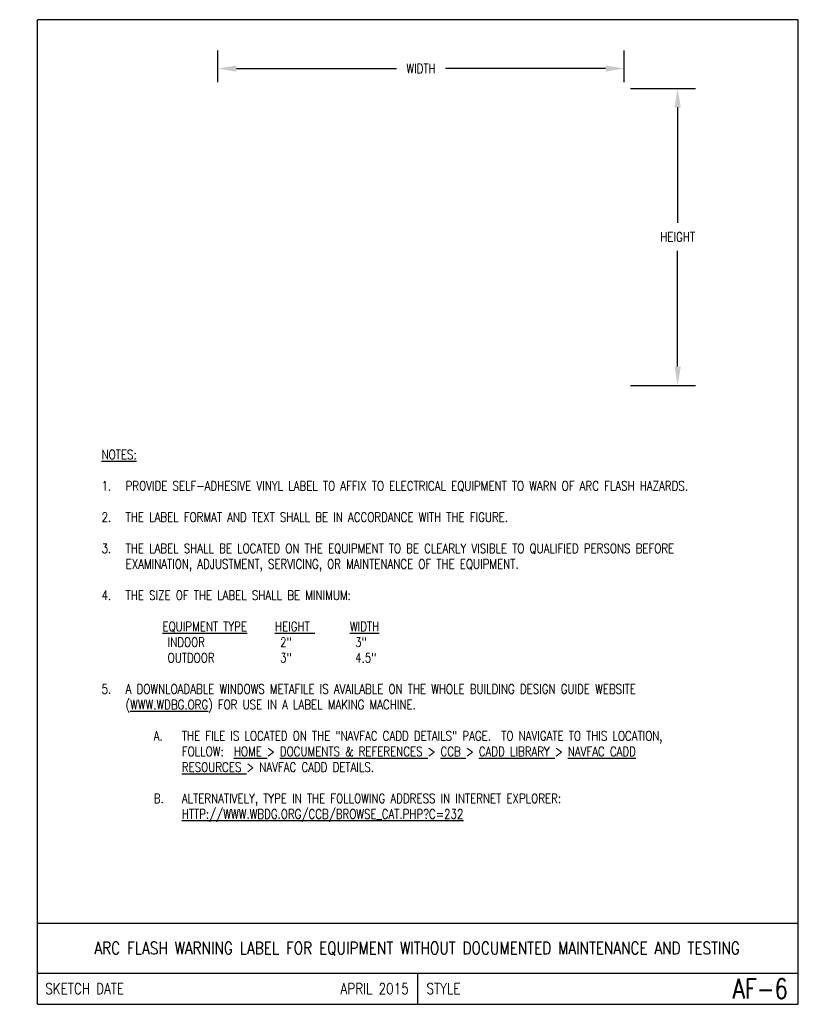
# Model space of a CAD drawing. Header units: inches. Extents: x -0.18 to 7.76, y 0 to 9.85.
import ezdxf
from ezdxf.enums import TextEntityAlignment as Align

# ---------------------------------------------------------------- set-up
doc = ezdxf.new("R2010")
doc.units = ezdxf.units.IN
doc.header["$MEASUREMENT"] = 0
doc.layers.get('Defpoints').update_dxf_attribs({"linetype": 'CONTINUOUS'})
doc.layers.add('E-DETL', color=2, linetype='CONTINUOUS')
doc.layers.add('E-DETL-TEXT', color=3, linetype='CONTINUOUS')
doc.styles.add('ROMANS', font='ROMANS.SHX', dxfattribs={"width": 0.8})
doc.styles.get("Standard").update_dxf_attribs({"font": 'ROMANS.SHX', "width": 0.8, "height": 0.125})
doc.dimstyles.get("Standard").update_dxf_attribs({"dimtxt": 0.18, "dimasz": 0.18, "dimexe": 0.18, "dimexo": 0.0625, "dimgap": 0.09, "dimtad": 0, "dimtih": 1, "dimtoh": 1, "dimdec": 4, "dimzin": 0, "dimdsep": 46, "dimtxsty": 'Standard', "dimcen": 0.09, "dimadec": 0, "dimazin": 0, "dimtfac": 1, "dimtdec": 4, "dimtofl": 0, "dimtmove": 0, "dimatfit": 3, "dimfxl": 0, "dimtolj": 1, "dimtzin": 0, "dimarcsym": 0})

# ---------------------------------------------------------------- blocks, each defined once
blk = doc.blocks.new('*D0')
at = {"layer": 'Defpoints', "color": 0, "transparency": 16777216}
for p in [(5.8688, 9.3596), (1.8018, 9.1606), (5.8688, 9.1606)]:
    blk.add_point(p, dxfattribs=at)
at = {"layer": 'E-DETL-TEXT', "color": 0, "lineweight": -2, "transparency": 16777216}
for p, q in [((1.8018, 9.2231), (1.8018, 9.5396)), ((5.8688, 9.2231), (5.8688, 9.5396)), ((1.9893, 9.3596), (3.5898, 9.3596)), ((5.6813, 9.3596), (4.0809, 9.3596))]:
    blk.add_line(p, q, dxfattribs=at)
at = {"layer": 'E-DETL-TEXT', "color": 0, "transparency": 16777216}
for points in [[(1.9893, 9.3908), (1.9893, 9.3283), (1.8018, 9.3596)], [(5.6813, 9.3908), (5.6813, 9.3283), (5.8688, 9.3596)]]:
    blk.add_solid(points, dxfattribs=at)
at = {"layer": 'E-DETL-TEXT', "color": 0, "transparency": 16777216, "insert": (3.8353, 9.3596), "char_height": 0.125, "attachment_point": 5}
blk.add_mtext('\\A1;{\\H0.75x;WIDTH}', dxfattribs=at)
blk = doc.blocks.new('*D1')
at = {"layer": 'Defpoints', "color": 0, "transparency": 16777216}
for p in [(5.8688, 9.1606), (6.4028, 9.1606), (5.8688, 6.1906)]:
    blk.add_point(p, dxfattribs=at)
at = {"layer": 'E-DETL-TEXT', "color": 0, "lineweight": -2, "transparency": 16777216}
for p, q in [((5.9313, 9.1606), (6.5828, 9.1606)), ((6.4028, 8.9731), (6.4028, 7.8163)), ((6.4028, 6.3781), (6.4028, 7.535)), ((5.9313, 6.1906), (6.5828, 6.1906))]:
    blk.add_line(p, q, dxfattribs=at)
at = {"layer": 'E-DETL-TEXT', "color": 0, "transparency": 16777216}
for points in [[(6.3715, 8.9731), (6.434, 8.9731), (6.4028, 9.1606)], [(6.3715, 6.3781), (6.434, 6.3781), (6.4028, 6.1906)]]:
    blk.add_solid(points, dxfattribs=at)
at = {"layer": 'E-DETL-TEXT', "color": 0, "transparency": 16777216, "insert": (6.4028, 7.6756), "char_height": 0.125, "attachment_point": 5}
blk.add_mtext('\\A1;{\\H0.75x;HEIGHT}', dxfattribs=at)

msp = doc.modelspace()

# ---------------------------------------------------------------- linework, layer by layer
at = {"layer": 'E-DETL'}
for p, q in [((7.60362, 9.8484), (0, 9.8484)), ((0, 0), (0, 9.8484)), ((7.60362, 9.8484), (7.60362, 0)), ((0, 0.8125), (7.60362, 0.8125)), ((0, 0.3125), (7.60362, 0.3125)), ((3.80181, 0.3125), (3.80181, 0)), ((0, 0), (7.60362, 0))]:
    msp.add_line(p, q, dxfattribs=at)

# ---------------------------------------------------------------- texts
at = {"layer": 'E-DETL-TEXT', "style": 'ROMANS', "width": 0.8}
for s, height, p in [('SKETCH DATE', 0.1100001, (0.07725, 0.15625)), ('STYLE', 0.11, (3.8906, 0.15625))]:
    msp.add_text(s, height=height, dxfattribs=at).set_placement(p, align=Align.MIDDLE_LEFT)
for s, height, p in [('APRIL 2015', 0.11, (3.71302, 0.15625)), ('AF-6', 0.196851, (7.50549, 0.15625))]:
    msp.add_text(s, height=height, dxfattribs=at).set_placement(p, align=Align.MIDDLE_RIGHT)
at = {"layer": 'E-DETL-TEXT', "insert": (0.5, 5.54476), "char_height": 0.09375, "width": 6.6036203, "attachment_point": 1}
msp.add_mtext('\\pi-0.2402,l0.3809,t0.3809;{\\LNOTES:\\P}\\P1.^IPROVIDE SELF-ADHESIVE VINYL LABEL TO AFFIX TO ELECTRICAL EQUIPMENT TO WARN OF ARC FLASH HAZARDS.\\P\\pt0.1406,0.4219;\\P\\pt0.3809;2.^ITHE LABEL FORMAT AND TEXT SHALL BE IN ACCORDANCE WITH THE FIGURE.\\P\\P3.^ITHE LABEL SHALL BE LOCATED ON THE EQUIPMENT TO BE CLEARLY VISIBLE TO QUALIFIED PERSONS BEFORE EXAMINATION, ADJUSTMENT, SERVICING, OR MAINTENANCE OF THE EQUIPMENT.\\P\\P4.^ITHE SIZE OF THE LABEL SHALL BE MINIMUM:\\P\\pi0,l0.375,tz;\\P^I{\\LEQUIPMENT TYPE}^I{\\LHEIGHT }^I{\\LWIDTH\\P}^I INDOOR^I^I 2"^I^I 3"\\P^I OUTDOOR^I^I 3"^I^I 4.5"\\P\\P\\pi-0.2402,l0.3809,t0.3809;5.^IA DOWNLOADABLE WINDOWS METAFILE IS AVAILABLE ON THE WHOLE BUILDING DESIGN GUIDE WEBSITE ({\\LWWW.WDBG.ORG}) FOR USE IN A LABEL MAKING MACHINE.\\P\\P\\pi-0.2813,l0.94341,t0.94341;A.^ITHE FILE IS LOCATED ON THE "NAVFAC CADD DETAILS" PAGE.  TO NAVIGATE TO THIS LOCATION, \\P\\pi0,t0.6621,0.94341;FOLLOW:  {\\LHOME }> {\\LDOCUMENTS & REFERENCES }> {\\LCCB }> {\\LCADD LIBRARY }> {\\LNAVFAC CADD \\PRESOURCES }> NAVFAC CADD DETAILS.\\P\\pi-0.4277,l0.6621,t0.6621;\\P\\pi-0.2813,l0.94341,t0.94341;B.^IALTERNATIVELY, TYPE IN THE FOLLOWING ADDRESS IN INTERNET EXPLORER:  \\P\\pi0,t0.6621,0.94341;{\\LHTTP://WWW.WBDG.ORG/CCB/BROWSE_CAT.PHP?C=232}', dxfattribs=at)
at = {"layer": 'E-DETL-TEXT', "insert": (3.79645, 0.625), "char_height": 0.125, "width": 8.3142857, "attachment_point": 2, "style": 'ROMANS'}
msp.add_mtext('ARC FLASH WARNING LABEL FOR EQUIPMENT WITHOUT DOCUMENTED MAINTENANCE AND TESTING', dxfattribs=at)

# ---------------------------------------------------------------- dimensions: what is measured, and where the dimension line sits
at = {"layer": 'E-DETL-TEXT'}
dim = msp.add_linear_dim(base=(5.86883, 9.35959), p1=(1.80181, 9.16064), p2=(5.86883, 9.16064), text='{\\H0.75x;WIDTH}', dimstyle='Standard', override={"dimtxt": 0.125, "dimasz": 0.1875, "dimgap": 0.09375, "dimcen": 0}, dxfattribs=at)
dim.commit()
dim.dimension.update_dxf_attribs({"geometry": '*D0', "text_midpoint": (3.83532, 9.35959)})
dim = msp.add_linear_dim(base=(6.40277, 9.16064), p1=(5.86883, 6.19064), p2=(5.86883, 9.16064), angle=90, text='{\\H0.75x;HEIGHT}', dimstyle='Standard', override={"dimtxt": 0.125, "dimasz": 0.1875, "dimgap": 0.09375, "dimcen": 0}, dxfattribs=at)
dim.commit()
dim.dimension.update_dxf_attribs({"geometry": '*D1', "text_midpoint": (6.40277, 7.67564)})

doc.saveas('drawing.dxf')
